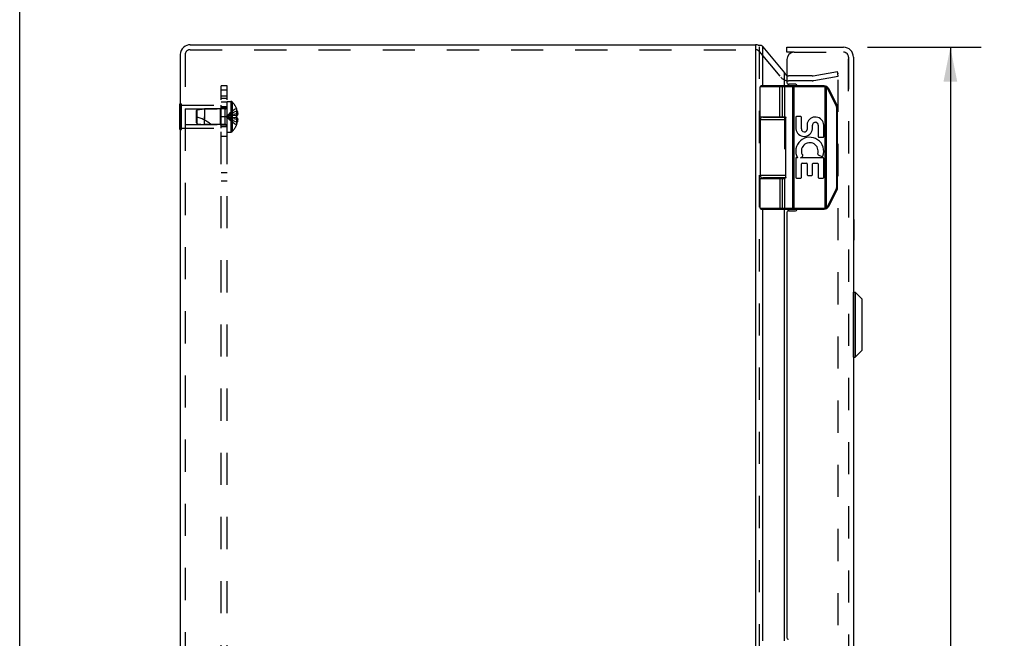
# Model space of a CAD drawing. Header units: inches. Extents: x 0 to 71, y 0 to 45.9.
# Tile 6 of 12: x 0 to 12, y 24.3 to 31.8. Entities that reach past the tile are written whole.
import ezdxf

# ---------------------------------------------------------------- set-up
doc = ezdxf.new("R2010")
doc.units = ezdxf.units.IN
doc.header["$LTSCALE"] = 3.902609
doc.header["$MEASUREMENT"] = 0
doc.linetypes.add('HIDDEN', pattern=[0.2, 0.1, -0.1])
doc.layers.get('0').update_dxf_attribs({"linetype": 'CONTINUOUS'})
for name, color, linetype in [('DEFAULT_2', 8, 'HIDDEN'), ('DIMENSIONS', 7, 'CONTINUOUS'), ('DOOR_ASSEMBLY', 7, 'CONTINUOUS'), ('SUBPANEL', 7, 'CONTINUOUS')]:
    doc.layers.add(name, color=color, linetype=linetype)
doc.styles.get("Standard").update_dxf_attribs({"font": 'arial.ttf'})
doc.dimstyles.new('DIMSTYLE_1', dxfattribs={"dimtxt": 0.313043, "dimasz": 0.417391, "dimexe": 0.09, "dimexo": 0.07, "dimgap": 0.0375, "dimtad": 0, "dimtih": 1, "dimtoh": 1, "dimzin": 4, "dimdsep": 46, "dimtxsty": 'Standard', "dimblk": '_FILLED', "dimblk1": '_FILLED', "dimblk2": '_FILLED', "dimcen": 0.09, "dimazin": 1, "dimtfac": 1, "dimtdec": 3, "dimtofl": 0, "dimtmove": 0, "dimatfit": 3, "dimldrblk": '_FILLED', "dimfxl": 0, "dimtolj": 1, "dimtzin": 4, "dimarcsym": 0})

# ---------------------------------------------------------------- blocks, each defined once
blk = doc.blocks.new('_FILLED')
at = {"color": 0, "linetype": 'ByBlock'}
blk.add_solid([(0, 0), (-1, 0.2), (-1, -0.2)], dxfattribs=at)
blk = doc.blocks.new('*D16')
at = {"layer": 'DIMENSIONS', "color": 2, "linetype": 'Continuous'}
for p, q in [((10.308, 31.511), (11.691, 31.511)), ((11.315, 31.511), (11.315, 24.142)), ((11.315, 15.571), (11.315, 23.047)), ((10.308, 15.571), (11.691, 15.571))]:
    blk.add_line(p, q, dxfattribs=at)
at = {"layer": 'DIMENSIONS', "color": 2, "linetype": 'Continuous', "xscale": 0.4173913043, "yscale": 0.4173913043, "zscale": 0.4173913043}
for p, rotation in [((11.315, 31.511), 90), ((11.315, 15.571), 270)]:
    blk.add_blockref('_FILLED', p, dxfattribs=dict(at, rotation=rotation))
at = {"layer": 'DIMENSIONS', "color": 2, "linetype": 'Continuous', "insert": (11.315, 23.986), "char_height": 0.313, "width": 1.31036, "attachment_point": 2, "line_spacing_factor": 0.9}
blk.add_mtext('15.94\\PDOOR', dxfattribs=at)

msp = doc.modelspace()

# ---------------------------------------------------------------- linework, layer by layer
at = {"color": 7, "linetype": 'Continuous'}
for p, q in [((0, 0), (0, 45.913)), ((8.945, 31.541), (8.945, 31.521)), ((9.009, 31.533), (8.977, 31.533)), ((1.948, 30.51), (1.948, 30.822)), ((1.948, 30.822), (1.952, 30.822)), ((1.948, 30.666), (1.952, 30.666)), ((1.948, 30.51), (1.952, 30.51))]:
    msp.add_line(p, q, dxfattribs=at)
at = {"color": 3, "linetype": 'Continuous'}
for p, q in [((2.072, 31.541), (8.945, 31.541)), ((8.945, 31.521), (8.945, 15.603)), ((9.036, 31.041), (9.036, 31.517)), ((9.036, 31.517), (9.299, 31.201)), ((1.952, 31.421), (1.952, 15.661)), ((9.299, 31.041), (9.299, 31.201)), ((9.345, 31.061), (9.345, 31.041)), ((9.036, 30.661), (9.036, 30.666)), ((9.299, 30.661), (9.299, 30.666)), ((9.036, 29.916), (9.036, 29.921)), ((9.299, 29.917), (9.299, 29.921)), ((9.036, 24.291), (9.036, 29.541)), ((9.299, 24.291), (9.299, 29.541)), ((9.345, 29.541), (9.345, 29.521))]:
    msp.add_line(p, q, dxfattribs=at)
for points in [[(9.009, 31.533), (9.009, 31.533), (9.007, 31.533), (9.005, 31.533), (9.003, 31.532), (9.001, 31.532), (8.999, 31.531), (8.997, 31.531), (8.996, 31.53)], [(9.027, 31.526), (9.026, 31.527), (9.024, 31.528), (9.023, 31.529), (9.022, 31.53), (9.02, 31.531), (9.019, 31.531), (9.017, 31.532), (9.015, 31.533), (9.013, 31.533), (9.011, 31.533), (9.009, 31.533)], [(9.028, 31.524), (9.028, 31.524), (9.028, 31.525), (9.028, 31.525), (9.027, 31.525), (9.027, 31.526), (9.027, 31.526)], [(9.028, 31.524), (9.029, 31.523), (9.03, 31.523), (9.03, 31.522), (9.031, 31.521), (9.031, 31.521), (9.032, 31.52)], [(9.036, 31.517), (9.036, 31.517), (9.035, 31.518), (9.034, 31.518), (9.034, 31.519), (9.033, 31.519), (9.032, 31.52)], [(9.299, 31.201), (9.302, 31.197), (9.305, 31.193), (9.307, 31.189), (9.31, 31.185), (9.313, 31.181), (9.316, 31.177), (9.32, 31.173), (9.323, 31.169), (9.326, 31.165)]]:
    msp.add_lwpolyline(points, dxfattribs=at)
at = {"color": 7, "linetype": 'Continuous'}
msp.add_arc((2.072, 31.421), 0.12, 130.4165, 180, dxfattribs=at)
at = {"color": 3, "linetype": 'Continuous'}
for centre, start, end in [((2.072, 31.421), 90, 130.4165), ((8.945, 31.421), 68.6307, 90)]:
    msp.add_arc(centre, 0.12, start, end, dxfattribs=at)
at = {"layer": 'DEFAULT_2', "color": 8, "linetype": 'HIDDEN'}
for p, q in [((8.991, 31.517), (8.991, 15.667)), ((2.012, 31.421), (2.012, 15.661)), ((2.072, 31.481), (8.945, 31.481)), ((8.991, 31.46), (9.253, 31.148)), ((10.076, 30.978), (10.076, 31.383)), ((9.634, 31.164), (9.345, 31.164)), ((9.645, 31.165), (9.941, 31.217)), ((9.655, 31.106), (9.952, 31.158)), ((9.952, 31.158), (9.941, 31.217)), ((9.952, 15.895), (9.952, 31.188)), ((9.299, 31.041), (9.299, 30.666)), ((9.634, 31.104), (9.345, 31.104)), ((1.952, 30.822), (1.969, 30.822)), ((1.969, 30.51), (1.969, 30.822)), ((1.969, 30.806), (2.448, 30.806)), ((2.438, 30.761), (2.448, 30.771)), ((2.448, 30.526), (2.448, 30.806)), ((2.523, 30.48), (2.523, 30.853)), ((2.523, 30.853), (2.569, 30.853)), ((2.569, 30.853), (2.569, 30.48)), ((2.584, 30.847), (2.584, 30.486)), ((2.636, 30.766), (2.635, 30.766)), ((2.635, 30.766), (2.636, 30.765)), ((2.636, 30.765), (2.636, 30.682)), ((1.952, 30.666), (1.969, 30.666)), ((2.01, 30.761), (2.01, 30.571)), ((2.01, 30.761), (2.438, 30.761)), ((2.148, 30.74), (2.157, 30.751)), ((2.148, 30.592), (2.148, 30.74)), ((2.157, 30.751), (2.248, 30.76)), ((2.157, 30.581), (2.157, 30.751)), ((2.248, 30.76), (2.248, 30.666)), ((2.494, 30.76), (2.248, 30.76)), ((2.248, 30.572), (2.248, 30.666)), ((2.248, 30.666), (2.248, 30.624)), ((2.438, 30.761), (2.438, 30.571)), ((2.494, 30.76), (2.494, 30.572)), ((2.571, 30.675), (2.551, 30.672)), ((2.592, 30.677), (2.571, 30.675)), ((2.614, 30.68), (2.592, 30.677)), ((2.636, 30.682), (2.613, 30.68)), ((2.636, 30.651), (2.613, 30.653)), ((2.635, 30.682), (2.636, 30.679)), ((2.636, 30.682), (2.635, 30.682)), ((2.636, 30.654), (2.635, 30.651)), ((2.636, 30.651), (2.635, 30.651)), ((2.636, 30.735), (2.646, 30.735)), ((2.636, 30.701), (2.651, 30.701)), ((2.636, 30.682), (2.646, 30.682)), ((2.636, 30.669), (2.636, 30.666)), ((2.636, 30.666), (2.636, 30.664)), ((2.636, 30.651), (2.636, 30.568)), ((2.646, 30.651), (2.636, 30.651)), ((9.299, 30.661), (9.299, 29.921)), ((1.969, 30.526), (2.448, 30.526)), ((2.01, 30.571), (2.438, 30.571)), ((2.148, 30.592), (2.157, 30.581)), ((2.157, 30.581), (2.248, 30.572)), ((2.494, 30.572), (2.248, 30.572)), ((2.438, 30.571), (2.448, 30.561)), ((2.636, 30.568), (2.635, 30.567)), ((2.635, 30.567), (2.636, 30.567)), ((2.636, 30.632), (2.651, 30.632)), ((2.636, 30.598), (2.646, 30.598)), ((1.952, 30.51), (1.969, 30.51)), ((2.523, 30.48), (2.569, 30.48)), ((9.299, 29.917), (9.299, 29.541))]:
    msp.add_line(p, q, dxfattribs=at)
for points in [[(9.944, 31.196), (9.943, 31.196), (9.943, 31.195)], [(9.945, 31.195), (9.945, 31.196), (9.944, 31.196)], [(9.952, 31.188), (9.952, 31.188), (9.952, 31.189), (9.952, 31.19), (9.951, 31.19), (9.951, 31.191), (9.951, 31.192), (9.95, 31.192), (9.95, 31.193), (9.95, 31.193), (9.949, 31.194), (9.948, 31.194), (9.948, 31.194), (9.947, 31.195), (9.947, 31.195), (9.946, 31.195), (9.945, 31.195)], [(2.635, 30.766), (2.613, 30.752), (2.592, 30.737), (2.571, 30.721), (2.551, 30.704), (2.531, 30.686), (2.512, 30.666)], [(2.636, 30.735), (2.614, 30.725), (2.592, 30.715), (2.571, 30.704), (2.551, 30.692), (2.531, 30.68), (2.512, 30.666)], [(2.636, 30.701), (2.614, 30.697), (2.592, 30.691), (2.571, 30.686), (2.551, 30.68), (2.531, 30.673), (2.512, 30.666)], [(2.551, 30.672), (2.531, 30.669), (2.512, 30.666)], [(2.551, 30.672), (2.531, 30.669), (2.512, 30.666)], [(2.635, 30.567), (2.613, 30.581), (2.592, 30.596), (2.571, 30.612), (2.551, 30.629), (2.531, 30.647), (2.512, 30.666)], [(2.636, 30.598), (2.614, 30.607), (2.592, 30.618), (2.571, 30.629), (2.551, 30.64), (2.531, 30.653), (2.512, 30.666)], [(2.592, 30.655), (2.571, 30.658), (2.551, 30.661), (2.531, 30.663), (2.512, 30.666)], [(2.636, 30.632), (2.614, 30.636), (2.592, 30.642), (2.571, 30.647), (2.551, 30.653), (2.531, 30.66), (2.512, 30.666)], [(2.614, 30.653), (2.592, 30.655), (2.571, 30.658), (2.551, 30.661), (2.531, 30.663), (2.512, 30.666)], [(2.636, 30.666), (2.636, 30.669), (2.636, 30.672), (2.636, 30.674), (2.636, 30.677), (2.636, 30.679), (2.635, 30.682)], [(2.635, 30.651), (2.636, 30.654), (2.636, 30.656), (2.636, 30.659), (2.636, 30.661), (2.636, 30.664), (2.636, 30.666)], [(2.636, 30.677), (2.636, 30.674), (2.636, 30.672)], [(2.636, 30.661), (2.636, 30.659), (2.636, 30.656)], [(2.646, 30.735), (2.647, 30.731), (2.648, 30.727), (2.648, 30.722), (2.649, 30.718), (2.65, 30.714), (2.65, 30.71), (2.651, 30.706), (2.651, 30.701)], [(2.651, 30.701), (2.651, 30.699), (2.65, 30.697), (2.65, 30.694), (2.649, 30.692), (2.649, 30.689), (2.648, 30.687), (2.647, 30.684), (2.646, 30.682)], [(2.646, 30.651), (2.647, 30.648), (2.648, 30.646), (2.649, 30.643), (2.649, 30.641), (2.65, 30.639), (2.65, 30.636), (2.651, 30.634), (2.651, 30.632)], [(2.651, 30.632), (2.651, 30.627), (2.65, 30.623), (2.65, 30.619), (2.649, 30.615), (2.648, 30.611), (2.648, 30.606), (2.647, 30.602), (2.646, 30.598)]]:
    msp.add_lwpolyline(points, dxfattribs=at)
for centre, radius, start, end in [((2.072, 31.421), 0.06, 90, 180), ((8.945, 31.421), 0.06, 40, 90), ((9.345, 31.224), 0.12, 220, 270), ((9.345, 31.224), 0.06, 242.7669, 270), ((9.634, 31.224), 0.06, 270, 280), ((9.634, 31.224), 0.12, 270, 280), ((2.494, 30.789), 0.0282, 270, 360), ((2.569, 30.833), 0.02, 43.5138, 90), ((2.394, 30.666), 0.262, 22.3613, 43.5138), ((2.394, 30.666), 0.261, 15.1941, 22.0894), ((1.977, 30.121), 0.571, 52.1862, 72.6646), ((2.494, 30.544), 0.0282, 0, 90), ((2.394, 30.666), 0.262, 316.4862, 337.6387), ((2.394, 30.666), 0.261, 337.9106, 344.8059), ((2.569, 30.5), 0.02, 270, 316.4862)]:
    msp.add_arc(centre, radius, start, end, dxfattribs=at)
at = {"layer": 'DOOR_ASSEMBLY', "color": 7, "linetype": 'Continuous'}
for p, q in [((9.326, 31.451), (9.326, 31.511)), ((9.416, 31.451), (9.326, 31.451)), ((9.003, 30.666), (9.003, 31.028)), ((9.78, 31.028), (9.003, 31.028)), ((9.78, 31.041), (9.016, 31.041)), ((9.234, 31.041), (9.233, 31.041)), ((9.234, 31.041), (9.233, 31.041)), ((9.234, 31.041), (9.234, 31.041)), ((9.234, 31.041), (9.234, 31.041)), ((9.234, 31.041), (9.234, 31.041)), ((9.234, 31.041), (9.234, 31.041)), ((9.24, 30.666), (9.24, 31.029)), ((9.24, 30.666), (9.24, 31.029)), ((9.276, 30.666), (9.276, 31.028)), ((9.396, 31.037), (9.396, 31.037)), ((9.396, 31.036), (9.396, 31.037)), ((9.396, 31.036), (9.396, 31.036)), ((9.396, 31.035), (9.396, 31.036)), ((9.396, 31.036), (9.396, 31.036)), ((9.396, 31.035), (9.396, 31.035)), ((9.396, 31.034), (9.396, 31.035)), ((9.396, 31.034), (9.396, 31.034)), ((9.396, 31.034), (9.396, 31.034)), ((9.396, 31.033), (9.396, 31.034)), ((9.396, 31.033), (9.396, 31.033)), ((9.397, 31.032), (9.396, 31.033)), ((9.397, 31.032), (9.397, 31.032)), ((9.397, 31.032), (9.397, 31.032)), ((9.397, 31.031), (9.397, 31.032)), ((9.397, 31.031), (9.397, 31.031)), ((9.397, 31.03), (9.397, 31.031)), ((9.397, 31.03), (9.397, 31.03)), ((9.397, 31.03), (9.397, 31.03)), ((9.397, 31.029), (9.397, 31.03)), ((9.397, 31.029), (9.397, 31.029)), ((9.397, 31.029), (9.397, 29.554)), ((9.416, 29.541), (9.416, 31.041)), ((9.78, 31.028), (9.78, 31.041)), ((9.792, 31.027), (9.795, 31.04)), ((9.792, 29.556), (9.792, 31.027)), ((9.81, 31.021), (9.811, 31.022)), ((9.81, 31.021), (9.81, 31.021)), ((9.81, 31.02), (9.81, 31.021)), ((9.81, 29.563), (9.81, 31.02)), ((9.811, 31.023), (9.812, 31.023)), ((9.811, 31.022), (9.811, 31.023)), ((9.811, 31.022), (9.811, 31.022)), ((9.812, 31.024), (9.812, 31.025)), ((9.812, 31.024), (9.812, 31.024)), ((9.812, 31.024), (9.812, 31.024)), ((9.812, 31.023), (9.812, 31.024)), ((9.813, 31.026), (9.814, 31.027)), ((9.813, 31.026), (9.813, 31.026)), ((9.813, 31.026), (9.813, 31.026)), ((9.813, 31.025), (9.813, 31.026)), ((9.813, 31.025), (9.813, 31.025)), ((9.814, 31.027), (9.814, 31.028)), ((9.814, 31.027), (9.814, 31.027)), ((9.814, 31.027), (9.814, 31.027)), ((9.814, 31.027), (9.814, 31.027)), ((9.832, 31.004), (9.833, 31.004)), ((9.832, 31.004), (9.832, 31.004)), ((9.833, 31.005), (9.834, 31.005)), ((9.833, 31.004), (9.833, 31.005)), ((9.834, 31.005), (9.835, 31.006)), ((9.834, 31.005), (9.834, 31.005)), ((9.834, 31.005), (9.834, 31.005)), ((9.834, 31.005), (9.834, 31.005)), ((9.834, 31.005), (9.834, 31.005)), ((9.835, 31.006), (9.835, 31.006)), ((9.835, 31.006), (9.835, 31.006)), ((9.937, 30.805), (9.836, 31.007)), ((9.827, 31.001), (9.828, 31.002)), ((9.827, 31.001), (9.827, 31.001)), ((9.928, 30.799), (9.827, 31.001)), ((9.828, 31.002), (9.829, 31.002)), ((9.829, 31.003), (9.83, 31.003)), ((9.829, 31.002), (9.829, 31.003)), ((9.83, 31.003), (9.831, 31.003)), ((9.831, 31.003), (9.831, 31.004)), ((9.831, 31.004), (9.832, 31.004)), ((9.929, 30.799), (9.93, 30.8)), ((9.93, 30.8), (9.931, 30.801)), ((9.93, 30.8), (9.93, 30.8)), ((9.931, 30.801), (9.932, 30.801)), ((9.932, 30.801), (9.933, 30.802)), ((9.932, 30.801), (9.932, 30.801)), ((9.933, 30.802), (9.934, 30.802)), ((9.933, 30.802), (9.933, 30.802)), ((9.933, 29.806), (9.933, 30.777)), ((9.933, 30.777), (9.944, 30.777)), ((9.934, 30.802), (9.935, 30.803)), ((9.934, 30.802), (9.934, 30.802)), ((9.935, 30.803), (9.936, 30.803)), ((9.935, 30.803), (9.935, 30.803)), ((9.935, 30.803), (9.935, 30.803)), ((9.935, 30.803), (9.935, 30.803)), ((9.935, 30.803), (9.935, 30.803)), ((9.936, 30.803), (9.936, 30.804)), ((9.944, 29.806), (9.944, 30.777)), ((9.033, 30.661), (9.312, 30.661)), ((9.083, 30.666), (9.083, 30.661)), ((9.239, 30.666), (9.239, 30.661)), ((9.314, 29.926), (9.314, 30.656)), ((9.435, 30.659), (9.435, 30.518)), ((9.495, 30.667), (9.443, 30.667)), ((9.504, 30.517), (9.504, 30.659)), ((9.003, 30.631), (9.003, 29.951)), ((9.003, 30.631), (9.314, 30.631)), ((9.574, 30.586), (9.574, 30.511)), ((9.639, 30.519), (9.639, 30.562)), ((9.708, 30.564), (9.708, 30.424)), ((9.775, 30.424), (9.775, 30.564)), ((9.716, 30.416), (9.767, 30.416)), ((9.455, 30.167), (9.443, 30.167)), ((9.492, 30.167), (9.518, 30.184)), ((9.767, 30.167), (9.492, 30.167)), ((9.709, 30.201), (9.754, 30.182)), ((9.435, 30.158), (9.435, 29.927)), ((9.504, 29.927), (9.504, 30.091)), ((9.512, 30.099), (9.567, 30.099)), ((9.575, 30.091), (9.575, 29.961)), ((9.639, 29.961), (9.639, 30.091)), ((9.647, 30.099), (9.699, 30.099)), ((9.708, 30.091), (9.708, 29.927)), ((9.775, 29.927), (9.775, 30.158)), ((9.314, 29.951), (9.003, 29.951)), ((9.583, 29.953), (9.63, 29.953)), ((9.003, 29.554), (9.003, 29.916)), ((9.003, 29.916), (9.294, 29.916)), ((9.312, 29.921), (9.033, 29.921)), ((9.083, 29.921), (9.083, 29.916)), ((9.239, 29.921), (9.239, 29.916)), ((9.276, 29.554), (9.276, 29.916)), ((9.443, 29.918), (9.495, 29.918)), ((9.716, 29.918), (9.767, 29.918)), ((9.827, 29.582), (9.928, 29.784)), ((9.836, 29.576), (9.937, 29.778)), ((9.928, 29.784), (9.929, 29.784)), ((9.929, 29.784), (9.929, 29.783)), ((9.929, 29.783), (9.93, 29.783)), ((9.93, 29.783), (9.931, 29.782)), ((9.931, 29.782), (9.931, 29.782)), ((9.931, 29.782), (9.932, 29.782)), ((9.932, 29.782), (9.933, 29.781)), ((9.933, 29.806), (9.944, 29.806)), ((9.933, 29.781), (9.933, 29.781)), ((9.933, 29.781), (9.934, 29.781)), ((9.934, 29.781), (9.934, 29.781)), ((9.934, 29.781), (9.934, 29.78)), ((9.934, 29.78), (9.935, 29.78)), ((9.935, 29.78), (9.935, 29.78)), ((9.935, 29.78), (9.935, 29.78)), ((9.935, 29.78), (9.935, 29.78)), ((9.935, 29.78), (9.936, 29.78)), ((9.936, 29.78), (9.936, 29.78)), ((9.936, 29.78), (9.936, 29.779)), ((9.827, 29.582), (9.827, 29.581)), ((9.827, 29.581), (9.828, 29.581)), ((9.828, 29.581), (9.829, 29.581)), ((9.829, 29.581), (9.83, 29.58)), ((9.83, 29.58), (9.83, 29.58)), ((9.83, 29.58), (9.831, 29.579)), ((9.831, 29.579), (9.832, 29.579)), ((9.832, 29.579), (9.832, 29.579)), ((9.832, 29.579), (9.832, 29.579)), ((9.832, 29.579), (9.833, 29.578)), ((9.833, 29.578), (9.833, 29.578)), ((9.833, 29.578), (9.834, 29.578)), ((9.834, 29.578), (9.834, 29.578)), ((9.834, 29.578), (9.834, 29.578)), ((9.834, 29.578), (9.834, 29.578)), ((9.834, 29.578), (9.834, 29.577)), ((9.834, 29.577), (9.835, 29.577)), ((9.835, 29.577), (9.835, 29.577)), ((9.003, 29.554), (9.78, 29.554)), ((9.016, 29.541), (9.78, 29.541)), ((9.234, 29.541), (9.233, 29.541)), ((9.234, 29.541), (9.233, 29.541)), ((9.234, 29.542), (9.234, 29.541)), ((9.234, 29.541), (9.234, 29.541)), ((9.234, 29.541), (9.234, 29.541)), ((9.234, 29.541), (9.234, 29.541)), ((9.234, 29.541), (9.234, 29.541)), ((9.397, 29.551), (9.396, 29.55)), ((9.396, 29.55), (9.396, 29.55)), ((9.396, 29.55), (9.396, 29.549)), ((9.396, 29.549), (9.396, 29.549)), ((9.396, 29.549), (9.396, 29.549)), ((9.396, 29.549), (9.396, 29.548)), ((9.396, 29.548), (9.396, 29.548)), ((9.396, 29.548), (9.396, 29.547)), ((9.396, 29.547), (9.396, 29.547)), ((9.396, 29.547), (9.396, 29.547)), ((9.396, 29.547), (9.396, 29.546)), ((9.397, 29.554), (9.397, 29.554)), ((9.397, 29.554), (9.397, 29.553)), ((9.397, 29.553), (9.397, 29.553)), ((9.397, 29.553), (9.397, 29.552)), ((9.397, 29.552), (9.397, 29.552)), ((9.397, 29.551), (9.397, 29.551)), ((9.397, 29.551), (9.397, 29.551)), ((9.78, 29.554), (9.78, 29.541)), ((9.792, 29.556), (9.795, 29.543)), ((9.81, 29.563), (9.81, 29.562)), ((9.81, 29.562), (9.81, 29.562)), ((9.81, 29.562), (9.811, 29.561)), ((9.811, 29.561), (9.811, 29.561)), ((9.811, 29.561), (9.811, 29.56)), ((9.811, 29.56), (9.812, 29.56)), ((9.812, 29.56), (9.812, 29.559)), ((9.812, 29.559), (9.812, 29.559)), ((9.812, 29.559), (9.812, 29.559)), ((9.812, 29.559), (9.812, 29.558)), ((9.812, 29.558), (9.813, 29.558)), ((9.813, 29.558), (9.813, 29.558)), ((9.813, 29.558), (9.813, 29.557)), ((9.813, 29.557), (9.813, 29.557)), ((9.813, 29.557), (9.813, 29.557)), ((9.813, 29.557), (9.814, 29.556)), ((9.814, 29.556), (9.814, 29.556)), ((9.814, 29.556), (9.814, 29.555)), ((9.814, 29.556), (9.814, 29.556)), ((10.14, 29.416), (10.136, 29.416)), ((10.14, 29.416), (10.14, 29.166)), ((10.14, 29.291), (10.136, 29.291)), ((10.14, 29.166), (10.136, 29.166)), ((10.139, 27.742), (10.139, 28.53)), ((10.139, 28.53), (10.158, 28.53)), ((10.158, 28.53), (10.158, 27.742)), ((10.158, 28.53), (10.241, 28.447)), ((10.241, 27.825), (10.241, 28.447)), ((10.243, 27.831), (10.243, 28.442)), ((10.158, 27.742), (10.241, 27.825)), ((10.139, 27.742), (10.158, 27.742))]:
    msp.add_line(p, q, dxfattribs=at)
at = {"layer": 'DOOR_ASSEMBLY', "color": 3, "linetype": 'Continuous'}
for p, q in [((9.326, 31.511), (10.016, 31.511)), ((10.136, 31.391), (10.136, 15.691)), ((9.326, 31.361), (9.326, 31.081)), ((9.431, 31.061), (9.346, 31.061)), ((9.326, 29.501), (9.326, 24.331)), ((9.346, 29.521), (9.431, 29.521))]:
    msp.add_line(p, q, dxfattribs=at)
at = {"layer": 'DOOR_ASSEMBLY', "color": 8, "linetype": 'HIDDEN'}
for p, q in [((9.416, 31.451), (10.016, 31.451)), ((10.076, 31.391), (10.076, 15.691))]:
    msp.add_line(p, q, dxfattribs=at)
at = {"layer": 'DOOR_ASSEMBLY', "color": 7, "linetype": 'Continuous'}
for points in [[(9.24, 31.029), (9.24, 31.029), (9.24, 31.029), (9.24, 31.029), (9.24, 31.03), (9.24, 31.03), (9.24, 31.03), (9.24, 31.03), (9.24, 31.03), (9.24, 31.031), (9.24, 31.031), (9.24, 31.031), (9.24, 31.031), (9.24, 31.031), (9.24, 31.032), (9.24, 31.032), (9.24, 31.032), (9.24, 31.032), (9.24, 31.032), (9.24, 31.033), (9.24, 31.033), (9.239, 31.033), (9.239, 31.033), (9.239, 31.033), (9.239, 31.034), (9.239, 31.034), (9.239, 31.034), (9.239, 31.034), (9.239, 31.034), (9.239, 31.035), (9.239, 31.035), (9.239, 31.035), (9.239, 31.035), (9.239, 31.035), (9.239, 31.036), (9.239, 31.036), (9.239, 31.036), (9.239, 31.036), (9.239, 31.036), (9.239, 31.036), (9.238, 31.037), (9.238, 31.037), (9.238, 31.037), (9.238, 31.037), (9.238, 31.037), (9.238, 31.037), (9.238, 31.038), (9.238, 31.038), (9.238, 31.038), (9.238, 31.038), (9.238, 31.038), (9.238, 31.038), (9.238, 31.038), (9.237, 31.039), (9.237, 31.039), (9.237, 31.039), (9.237, 31.039), (9.237, 31.039), (9.237, 31.039), (9.237, 31.039), (9.237, 31.039), (9.237, 31.04), (9.237, 31.04), (9.237, 31.04), (9.236, 31.04), (9.236, 31.04), (9.236, 31.04), (9.236, 31.04), (9.236, 31.04), (9.236, 31.04), (9.236, 31.04), (9.236, 31.041), (9.236, 31.041), (9.236, 31.041), (9.235, 31.041), (9.235, 31.041), (9.235, 31.041), (9.235, 31.041), (9.235, 31.041), (9.235, 31.041), (9.235, 31.041), (9.235, 31.041), (9.235, 31.041), (9.234, 31.041), (9.234, 31.041), (9.234, 31.041), (9.234, 31.041)], [(9.24, 31.029), (9.24, 31.029), (9.24, 31.029), (9.24, 31.029), (9.24, 31.03), (9.24, 31.03), (9.24, 31.03), (9.24, 31.03), (9.24, 31.03), (9.24, 31.031), (9.24, 31.031), (9.24, 31.031), (9.24, 31.031), (9.24, 31.031), (9.24, 31.032), (9.24, 31.032), (9.24, 31.032), (9.24, 31.032), (9.24, 31.032), (9.24, 31.033), (9.24, 31.033), (9.24, 31.033), (9.239, 31.033), (9.239, 31.033), (9.239, 31.034), (9.239, 31.034), (9.239, 31.034), (9.239, 31.034), (9.239, 31.034), (9.239, 31.035), (9.239, 31.035), (9.239, 31.035), (9.239, 31.035), (9.239, 31.035), (9.239, 31.036), (9.239, 31.036), (9.239, 31.036), (9.239, 31.036), (9.239, 31.036), (9.239, 31.036), (9.238, 31.037), (9.238, 31.037), (9.238, 31.037), (9.238, 31.037), (9.238, 31.037), (9.238, 31.037), (9.238, 31.038), (9.238, 31.038), (9.238, 31.038), (9.238, 31.038), (9.238, 31.038), (9.238, 31.038), (9.238, 31.038), (9.237, 31.039), (9.237, 31.039), (9.237, 31.039), (9.237, 31.039), (9.237, 31.039), (9.237, 31.039), (9.237, 31.039), (9.237, 31.039), (9.237, 31.04), (9.237, 31.04), (9.237, 31.04), (9.236, 31.04), (9.236, 31.04), (9.236, 31.04), (9.236, 31.04), (9.236, 31.04), (9.236, 31.04), (9.236, 31.04), (9.236, 31.041), (9.236, 31.041), (9.236, 31.041), (9.235, 31.041), (9.235, 31.041), (9.235, 31.041), (9.235, 31.041), (9.235, 31.041), (9.235, 31.041), (9.235, 31.041), (9.235, 31.041), (9.235, 31.041), (9.235, 31.041), (9.234, 31.041), (9.234, 31.041), (9.234, 31.041), (9.234, 31.041)], [(9.276, 31.028), (9.276, 31.029), (9.276, 31.029), (9.276, 31.029), (9.276, 31.029), (9.276, 31.03), (9.276, 31.03), (9.276, 31.03), (9.276, 31.03), (9.276, 31.03), (9.276, 31.031), (9.276, 31.031), (9.276, 31.031), (9.276, 31.031), (9.276, 31.031), (9.276, 31.032), (9.276, 31.032), (9.276, 31.032), (9.275, 31.032), (9.275, 31.032), (9.275, 31.033), (9.275, 31.033), (9.275, 31.033), (9.275, 31.033), (9.275, 31.033), (9.275, 31.034), (9.275, 31.034), (9.275, 31.034), (9.275, 31.034), (9.275, 31.034), (9.275, 31.035), (9.275, 31.035), (9.275, 31.035), (9.274, 31.035), (9.274, 31.035), (9.274, 31.036), (9.274, 31.036), (9.274, 31.036), (9.274, 31.036), (9.274, 31.036), (9.274, 31.036), (9.274, 31.037), (9.274, 31.037), (9.273, 31.037), (9.273, 31.037), (9.273, 31.037), (9.273, 31.037), (9.273, 31.038), (9.273, 31.038), (9.273, 31.038), (9.273, 31.038), (9.273, 31.038), (9.272, 31.038), (9.272, 31.038), (9.272, 31.039), (9.272, 31.039), (9.272, 31.039), (9.272, 31.039), (9.272, 31.039), (9.272, 31.039), (9.271, 31.039), (9.271, 31.039), (9.271, 31.04), (9.271, 31.04), (9.271, 31.04), (9.271, 31.04), (9.271, 31.04), (9.27, 31.04), (9.27, 31.04), (9.27, 31.04), (9.27, 31.04), (9.27, 31.04), (9.27, 31.041), (9.269, 31.041), (9.269, 31.041), (9.269, 31.041), (9.269, 31.041), (9.269, 31.041), (9.269, 31.041), (9.269, 31.041), (9.268, 31.041), (9.268, 31.041), (9.268, 31.041), (9.268, 31.041), (9.268, 31.041), (9.268, 31.041), (9.267, 31.041), (9.267, 31.041), (9.267, 31.041), (9.267, 31.041), (9.267, 31.041), (9.267, 31.041), (9.266, 31.041), (9.266, 31.041), (9.266, 31.041)], [(9.396, 31.037), (9.396, 31.037), (9.396, 31.037), (9.396, 31.037), (9.396, 31.038), (9.396, 31.038), (9.396, 31.038), (9.396, 31.038), (9.396, 31.038), (9.396, 31.038), (9.396, 31.038), (9.396, 31.039), (9.396, 31.039), (9.396, 31.039), (9.396, 31.039), (9.396, 31.039), (9.396, 31.039), (9.396, 31.039), (9.396, 31.039), (9.396, 31.04), (9.396, 31.04), (9.396, 31.04), (9.396, 31.04), (9.396, 31.04), (9.395, 31.04), (9.395, 31.04), (9.395, 31.04), (9.395, 31.04), (9.395, 31.04), (9.395, 31.041), (9.395, 31.041), (9.395, 31.041), (9.395, 31.041), (9.395, 31.041), (9.395, 31.041), (9.395, 31.041), (9.395, 31.041), (9.395, 31.041), (9.395, 31.041), (9.395, 31.041), (9.395, 31.041), (9.395, 31.041), (9.395, 31.041), (9.395, 31.041), (9.395, 31.041), (9.395, 31.041), (9.395, 31.041), (9.395, 31.041), (9.395, 31.041), (9.395, 31.041), (9.395, 31.041), (9.395, 31.041)], [(9.81, 31.02), (9.809, 31.02), (9.809, 31.021), (9.808, 31.021), (9.808, 31.021), (9.807, 31.022), (9.807, 31.022), (9.806, 31.022), (9.806, 31.022), (9.805, 31.023), (9.805, 31.023), (9.804, 31.023), (9.803, 31.023), (9.803, 31.024), (9.802, 31.024), (9.802, 31.024), (9.801, 31.024), (9.801, 31.024), (9.8, 31.025), (9.8, 31.025), (9.799, 31.025), (9.799, 31.025), (9.798, 31.025), (9.797, 31.026), (9.797, 31.026), (9.796, 31.026), (9.796, 31.026), (9.795, 31.026), (9.795, 31.026), (9.794, 31.027), (9.793, 31.027), (9.793, 31.027), (9.792, 31.027)], [(9.827, 31.001), (9.826, 31.002), (9.826, 31.002), (9.826, 31.002), (9.826, 31.003), (9.825, 31.003), (9.825, 31.004), (9.825, 31.004), (9.824, 31.005), (9.824, 31.005), (9.824, 31.006), (9.824, 31.006), (9.823, 31.007), (9.823, 31.007), (9.823, 31.007), (9.822, 31.008), (9.822, 31.008), (9.822, 31.009), (9.821, 31.009), (9.821, 31.01), (9.821, 31.01), (9.82, 31.01), (9.82, 31.011), (9.82, 31.011), (9.819, 31.012), (9.819, 31.012), (9.819, 31.012), (9.818, 31.013), (9.818, 31.013), (9.818, 31.014), (9.817, 31.014), (9.817, 31.014), (9.816, 31.015), (9.816, 31.015), (9.816, 31.015), (9.815, 31.016), (9.815, 31.016), (9.814, 31.017), (9.814, 31.017), (9.814, 31.017), (9.813, 31.018), (9.813, 31.018), (9.812, 31.018), (9.812, 31.019), (9.811, 31.019), (9.811, 31.019), (9.811, 31.02), (9.81, 31.02), (9.81, 31.02)], [(9.812, 31.025), (9.813, 31.025), (9.813, 31.025)], [(9.814, 31.028), (9.814, 31.028), (9.814, 31.028), (9.814, 31.028), (9.814, 31.028), (9.814, 31.028), (9.814, 31.028), (9.815, 31.029), (9.815, 31.029), (9.815, 31.029), (9.815, 31.029), (9.815, 31.029), (9.815, 31.029), (9.815, 31.029), (9.815, 31.029), (9.815, 31.029), (9.815, 31.03), (9.815, 31.03), (9.815, 31.03), (9.815, 31.03), (9.815, 31.03), (9.815, 31.03), (9.815, 31.03), (9.815, 31.03), (9.815, 31.03), (9.815, 31.03), (9.815, 31.03), (9.815, 31.03), (9.815, 31.03), (9.815, 31.03), (9.815, 31.031), (9.815, 31.031), (9.815, 31.031), (9.815, 31.031), (9.815, 31.031), (9.815, 31.031), (9.815, 31.031), (9.815, 31.031), (9.815, 31.031), (9.815, 31.031), (9.815, 31.031), (9.815, 31.031), (9.815, 31.031), (9.815, 31.031)], [(9.835, 31.006), (9.835, 31.006), (9.835, 31.006), (9.835, 31.006), (9.835, 31.006), (9.835, 31.006), (9.836, 31.006), (9.836, 31.006), (9.836, 31.006), (9.836, 31.006), (9.836, 31.006), (9.836, 31.006), (9.836, 31.006), (9.836, 31.006), (9.836, 31.006), (9.836, 31.007), (9.836, 31.007), (9.836, 31.007), (9.836, 31.007), (9.836, 31.007), (9.836, 31.007), (9.836, 31.007), (9.836, 31.007), (9.836, 31.007), (9.836, 31.007), (9.836, 31.007), (9.836, 31.007), (9.836, 31.007), (9.836, 31.007), (9.836, 31.007), (9.836, 31.007)], [(9.928, 30.799), (9.928, 30.799), (9.929, 30.799)], [(9.933, 30.777), (9.933, 30.777), (9.933, 30.778), (9.933, 30.778), (9.933, 30.779), (9.933, 30.779), (9.933, 30.78), (9.933, 30.78), (9.933, 30.781), (9.933, 30.782), (9.933, 30.782), (9.932, 30.783), (9.932, 30.783), (9.932, 30.784), (9.932, 30.784), (9.932, 30.785), (9.932, 30.785), (9.932, 30.786), (9.932, 30.786), (9.932, 30.787), (9.932, 30.788), (9.932, 30.788), (9.931, 30.789), (9.931, 30.789), (9.931, 30.79), (9.931, 30.79), (9.931, 30.791), (9.931, 30.791), (9.931, 30.792), (9.93, 30.792), (9.93, 30.793), (9.93, 30.793), (9.93, 30.794), (9.93, 30.794), (9.929, 30.795), (9.929, 30.795), (9.929, 30.796), (9.929, 30.796), (9.929, 30.797), (9.928, 30.797), (9.928, 30.798), (9.928, 30.798), (9.928, 30.799)], [(9.936, 30.804), (9.936, 30.804), (9.936, 30.804), (9.936, 30.804), (9.937, 30.804), (9.937, 30.804), (9.937, 30.804), (9.937, 30.804), (9.937, 30.804), (9.937, 30.804), (9.937, 30.804), (9.937, 30.804), (9.937, 30.804), (9.937, 30.804), (9.937, 30.804), (9.937, 30.804), (9.937, 30.804), (9.937, 30.804), (9.937, 30.804), (9.937, 30.804), (9.937, 30.804), (9.937, 30.804), (9.937, 30.804), (9.937, 30.804), (9.937, 30.805), (9.937, 30.805), (9.937, 30.805), (9.937, 30.805), (9.937, 30.805), (9.937, 30.805), (9.937, 30.805)], [(9.936, 30.803), (9.936, 30.803), (9.936, 30.803)], [(9.003, 30.666), (9.294, 30.666), (9.295, 30.666), (9.295, 30.666), (9.296, 30.666), (9.297, 30.666), (9.297, 30.666), (9.298, 30.666), (9.299, 30.666), (9.299, 30.666), (9.3, 30.666), (9.3, 30.666), (9.301, 30.666), (9.301, 30.666), (9.302, 30.666), (9.302, 30.666), (9.303, 30.666), (9.303, 30.666), (9.303, 30.666), (9.304, 30.665), (9.304, 30.665), (9.305, 30.665), (9.305, 30.665), (9.305, 30.665), (9.306, 30.665), (9.306, 30.665), (9.306, 30.665), (9.307, 30.665), (9.307, 30.664), (9.307, 30.664), (9.307, 30.664), (9.308, 30.664), (9.308, 30.664), (9.308, 30.664), (9.308, 30.664), (9.309, 30.664), (9.309, 30.664), (9.309, 30.663), (9.309, 30.663), (9.31, 30.663), (9.31, 30.663), (9.31, 30.663), (9.31, 30.663), (9.31, 30.663), (9.31, 30.663), (9.311, 30.662), (9.311, 30.662), (9.311, 30.662), (9.311, 30.662), (9.311, 30.662), (9.311, 30.662), (9.311, 30.662), (9.312, 30.662), (9.312, 30.661), (9.312, 30.661), (9.312, 30.661), (9.312, 30.661), (9.312, 30.661), (9.312, 30.661), (9.312, 30.661), (9.312, 30.661), (9.313, 30.661), (9.313, 30.66), (9.313, 30.66), (9.313, 30.66), (9.313, 30.66), (9.313, 30.66), (9.313, 30.66), (9.313, 30.66), (9.313, 30.66), (9.313, 30.659), (9.313, 30.659), (9.313, 30.659), (9.313, 30.659), (9.313, 30.659), (9.313, 30.659), (9.314, 30.659), (9.314, 30.659), (9.314, 30.659), (9.314, 30.658), (9.314, 30.658), (9.314, 30.658), (9.314, 30.658), (9.314, 30.658), (9.314, 30.658), (9.314, 30.658), (9.314, 30.658), (9.314, 30.658), (9.314, 30.657), (9.314, 30.657), (9.314, 30.657), (9.314, 30.657), (9.314, 30.657), (9.314, 30.657), (9.314, 30.657), (9.314, 30.657), (9.314, 30.657), (9.314, 30.657), (9.314, 30.656)], [(9.24, 29.916), (9.24, 29.554), (9.24, 29.554), (9.24, 29.554), (9.24, 29.554), (9.24, 29.553), (9.24, 29.553), (9.24, 29.553), (9.24, 29.553), (9.24, 29.552), (9.24, 29.552), (9.24, 29.552), (9.24, 29.552), (9.24, 29.552), (9.24, 29.551), (9.24, 29.551), (9.24, 29.551), (9.24, 29.551), (9.24, 29.551), (9.24, 29.55), (9.24, 29.55), (9.24, 29.55), (9.239, 29.55), (9.239, 29.55), (9.239, 29.549), (9.239, 29.549), (9.239, 29.549), (9.239, 29.549), (9.239, 29.549), (9.239, 29.548), (9.239, 29.548), (9.239, 29.548), (9.239, 29.548), (9.239, 29.548), (9.239, 29.547), (9.239, 29.547), (9.239, 29.547), (9.239, 29.547), (9.239, 29.547), (9.239, 29.547), (9.239, 29.546), (9.238, 29.546), (9.238, 29.546), (9.238, 29.546), (9.238, 29.546), (9.238, 29.546), (9.238, 29.545), (9.238, 29.545), (9.238, 29.545), (9.238, 29.545), (9.238, 29.545), (9.238, 29.545), (9.238, 29.544), (9.238, 29.544), (9.237, 29.544), (9.237, 29.544), (9.237, 29.544), (9.237, 29.544), (9.237, 29.544), (9.237, 29.544), (9.237, 29.543), (9.237, 29.543), (9.237, 29.543), (9.237, 29.543), (9.237, 29.543), (9.236, 29.543), (9.236, 29.543), (9.236, 29.543), (9.236, 29.543), (9.236, 29.543), (9.236, 29.542), (9.236, 29.542), (9.236, 29.542), (9.236, 29.542), (9.236, 29.542), (9.235, 29.542), (9.235, 29.542), (9.235, 29.542), (9.235, 29.542), (9.235, 29.542), (9.235, 29.542), (9.235, 29.542), (9.235, 29.542), (9.235, 29.542), (9.234, 29.542), (9.234, 29.542), (9.234, 29.542), (9.234, 29.542)], [(9.24, 29.916), (9.24, 29.554), (9.24, 29.554), (9.24, 29.554), (9.24, 29.554), (9.24, 29.553), (9.24, 29.553), (9.24, 29.553), (9.24, 29.553), (9.24, 29.552), (9.24, 29.552), (9.24, 29.552), (9.24, 29.552), (9.24, 29.552), (9.24, 29.551), (9.24, 29.551), (9.24, 29.551), (9.24, 29.551), (9.24, 29.551), (9.24, 29.55), (9.24, 29.55), (9.24, 29.55), (9.24, 29.55), (9.239, 29.55), (9.239, 29.549), (9.239, 29.549), (9.239, 29.549), (9.239, 29.549), (9.239, 29.549), (9.239, 29.548), (9.239, 29.548), (9.239, 29.548), (9.239, 29.548), (9.239, 29.548), (9.239, 29.547), (9.239, 29.547), (9.239, 29.547), (9.239, 29.547), (9.239, 29.547), (9.239, 29.547), (9.239, 29.546), (9.238, 29.546), (9.238, 29.546), (9.238, 29.546), (9.238, 29.546), (9.238, 29.546), (9.238, 29.545), (9.238, 29.545), (9.238, 29.545), (9.238, 29.545), (9.238, 29.545), (9.238, 29.545), (9.238, 29.544), (9.238, 29.544), (9.237, 29.544), (9.237, 29.544), (9.237, 29.544), (9.237, 29.544), (9.237, 29.544), (9.237, 29.544), (9.237, 29.543), (9.237, 29.543), (9.237, 29.543), (9.237, 29.543), (9.237, 29.543), (9.236, 29.543), (9.236, 29.543), (9.236, 29.543), (9.236, 29.543), (9.236, 29.543), (9.236, 29.542), (9.236, 29.542), (9.236, 29.542), (9.236, 29.542), (9.236, 29.542), (9.235, 29.542), (9.235, 29.542), (9.235, 29.542), (9.235, 29.542), (9.235, 29.542), (9.235, 29.542), (9.235, 29.542), (9.235, 29.542), (9.235, 29.542), (9.235, 29.542), (9.234, 29.542), (9.234, 29.542), (9.234, 29.542)], [(9.314, 29.926), (9.314, 29.926), (9.314, 29.926), (9.314, 29.926), (9.314, 29.926), (9.314, 29.926), (9.314, 29.926), (9.314, 29.926), (9.314, 29.926), (9.314, 29.925), (9.314, 29.925), (9.314, 29.925), (9.314, 29.925), (9.314, 29.925), (9.314, 29.925), (9.314, 29.925), (9.314, 29.925), (9.314, 29.925), (9.314, 29.924), (9.314, 29.924), (9.314, 29.924), (9.314, 29.924), (9.314, 29.924), (9.313, 29.924), (9.313, 29.924), (9.313, 29.924), (9.313, 29.924), (9.313, 29.923), (9.313, 29.923), (9.313, 29.923), (9.313, 29.923), (9.313, 29.923), (9.313, 29.923), (9.313, 29.923), (9.313, 29.923), (9.313, 29.923), (9.313, 29.922), (9.313, 29.922), (9.312, 29.922), (9.312, 29.922), (9.312, 29.922), (9.312, 29.922), (9.312, 29.922), (9.312, 29.922), (9.312, 29.921), (9.312, 29.921), (9.312, 29.921), (9.311, 29.921), (9.311, 29.921), (9.311, 29.921), (9.311, 29.921), (9.311, 29.921), (9.311, 29.921), (9.311, 29.92), (9.31, 29.92), (9.31, 29.92), (9.31, 29.92), (9.31, 29.92), (9.31, 29.92), (9.31, 29.92), (9.309, 29.92), (9.309, 29.919), (9.309, 29.919), (9.309, 29.919), (9.308, 29.919), (9.308, 29.919), (9.308, 29.919), (9.308, 29.919), (9.307, 29.919), (9.307, 29.918), (9.307, 29.918), (9.307, 29.918), (9.306, 29.918), (9.306, 29.918), (9.306, 29.918), (9.305, 29.918), (9.305, 29.918), (9.305, 29.918), (9.304, 29.918), (9.304, 29.917), (9.303, 29.917), (9.303, 29.917), (9.303, 29.917), (9.302, 29.917), (9.302, 29.917), (9.301, 29.917), (9.301, 29.917), (9.3, 29.917), (9.3, 29.917), (9.299, 29.917), (9.299, 29.917), (9.298, 29.917), (9.297, 29.917), (9.297, 29.916), (9.296, 29.916), (9.295, 29.916), (9.295, 29.916), (9.294, 29.916)], [(9.928, 29.784), (9.928, 29.785), (9.928, 29.785), (9.928, 29.786), (9.929, 29.786), (9.929, 29.787), (9.929, 29.787), (9.929, 29.788), (9.929, 29.788), (9.93, 29.789), (9.93, 29.789), (9.93, 29.79), (9.93, 29.79), (9.93, 29.791), (9.931, 29.791), (9.931, 29.792), (9.931, 29.792), (9.931, 29.793), (9.931, 29.793), (9.931, 29.794), (9.931, 29.794), (9.932, 29.795), (9.932, 29.795), (9.932, 29.796), (9.932, 29.796), (9.932, 29.797), (9.932, 29.797), (9.932, 29.798), (9.932, 29.799), (9.932, 29.799), (9.932, 29.8), (9.932, 29.8), (9.933, 29.801), (9.933, 29.801), (9.933, 29.802), (9.933, 29.802), (9.933, 29.803), (9.933, 29.803), (9.933, 29.804), (9.933, 29.805), (9.933, 29.805), (9.933, 29.806), (9.933, 29.806)], [(9.936, 29.779), (9.936, 29.779), (9.936, 29.779), (9.936, 29.779), (9.936, 29.779), (9.937, 29.779), (9.937, 29.779), (9.937, 29.779), (9.937, 29.779), (9.937, 29.779), (9.937, 29.779), (9.937, 29.779), (9.937, 29.779), (9.937, 29.779), (9.937, 29.779), (9.937, 29.779), (9.937, 29.779), (9.937, 29.779), (9.937, 29.779), (9.937, 29.778), (9.937, 29.778), (9.937, 29.778), (9.937, 29.778), (9.937, 29.778), (9.937, 29.778), (9.937, 29.778), (9.937, 29.778), (9.937, 29.778), (9.937, 29.778), (9.937, 29.778), (9.937, 29.778), (9.937, 29.778)], [(9.81, 29.563), (9.81, 29.563), (9.811, 29.563), (9.811, 29.564), (9.811, 29.564), (9.812, 29.564), (9.812, 29.565), (9.813, 29.565), (9.813, 29.565), (9.814, 29.566), (9.814, 29.566), (9.814, 29.566), (9.815, 29.567), (9.815, 29.567), (9.816, 29.567), (9.816, 29.568), (9.816, 29.568), (9.817, 29.568), (9.817, 29.569), (9.818, 29.569), (9.818, 29.57), (9.818, 29.57), (9.819, 29.57), (9.819, 29.571), (9.819, 29.571), (9.82, 29.572), (9.82, 29.572), (9.82, 29.572), (9.821, 29.573), (9.821, 29.573), (9.821, 29.574), (9.822, 29.574), (9.822, 29.574), (9.822, 29.575), (9.823, 29.575), (9.823, 29.576), (9.823, 29.576), (9.824, 29.577), (9.824, 29.577), (9.824, 29.578), (9.824, 29.578), (9.825, 29.579), (9.825, 29.579), (9.825, 29.579), (9.826, 29.58), (9.826, 29.58), (9.826, 29.581), (9.826, 29.581), (9.827, 29.582)], [(9.835, 29.577), (9.835, 29.577), (9.835, 29.577), (9.835, 29.577), (9.835, 29.577), (9.835, 29.577), (9.835, 29.577), (9.836, 29.577), (9.836, 29.577), (9.836, 29.577), (9.836, 29.577), (9.836, 29.577), (9.836, 29.576), (9.836, 29.576), (9.836, 29.576), (9.836, 29.576), (9.836, 29.576), (9.836, 29.576), (9.836, 29.576), (9.836, 29.576), (9.836, 29.576), (9.836, 29.576), (9.836, 29.576), (9.836, 29.576), (9.836, 29.576), (9.836, 29.576), (9.836, 29.576), (9.836, 29.576), (9.836, 29.576), (9.836, 29.576), (9.836, 29.576), (9.836, 29.576)], [(9.276, 29.554), (9.276, 29.554), (9.276, 29.554), (9.276, 29.554), (9.276, 29.554), (9.276, 29.553), (9.276, 29.553), (9.276, 29.553), (9.276, 29.553), (9.276, 29.552), (9.276, 29.552), (9.276, 29.552), (9.276, 29.552), (9.276, 29.552), (9.276, 29.551), (9.276, 29.551), (9.276, 29.551), (9.276, 29.551), (9.275, 29.551), (9.275, 29.55), (9.275, 29.55), (9.275, 29.55), (9.275, 29.55), (9.275, 29.55), (9.275, 29.549), (9.275, 29.549), (9.275, 29.549), (9.275, 29.549), (9.275, 29.549), (9.275, 29.548), (9.275, 29.548), (9.275, 29.548), (9.275, 29.548), (9.274, 29.548), (9.274, 29.547), (9.274, 29.547), (9.274, 29.547), (9.274, 29.547), (9.274, 29.547), (9.274, 29.547), (9.274, 29.546), (9.274, 29.546), (9.274, 29.546), (9.273, 29.546), (9.273, 29.546), (9.273, 29.546), (9.273, 29.545), (9.273, 29.545), (9.273, 29.545), (9.273, 29.545), (9.273, 29.545), (9.273, 29.545), (9.272, 29.544), (9.272, 29.544), (9.272, 29.544), (9.272, 29.544), (9.272, 29.544), (9.272, 29.544), (9.272, 29.544), (9.272, 29.544), (9.271, 29.543), (9.271, 29.543), (9.271, 29.543), (9.271, 29.543), (9.271, 29.543), (9.271, 29.543), (9.271, 29.543), (9.27, 29.543), (9.27, 29.543), (9.27, 29.543), (9.27, 29.542), (9.27, 29.542), (9.27, 29.542), (9.269, 29.542), (9.269, 29.542), (9.269, 29.542), (9.269, 29.542), (9.269, 29.542), (9.269, 29.542), (9.269, 29.542), (9.268, 29.542), (9.268, 29.542), (9.268, 29.542), (9.268, 29.542), (9.268, 29.542), (9.268, 29.542), (9.267, 29.542), (9.267, 29.542), (9.267, 29.541), (9.267, 29.541), (9.267, 29.541), (9.267, 29.541), (9.266, 29.541), (9.266, 29.541), (9.266, 29.541)], [(9.396, 29.546), (9.396, 29.546), (9.396, 29.546), (9.396, 29.546), (9.396, 29.546), (9.396, 29.545), (9.396, 29.545), (9.396, 29.545), (9.396, 29.545), (9.396, 29.545), (9.396, 29.545), (9.396, 29.544), (9.396, 29.544), (9.396, 29.544), (9.396, 29.544), (9.396, 29.544), (9.396, 29.544), (9.396, 29.544), (9.396, 29.544), (9.396, 29.543), (9.396, 29.543), (9.396, 29.543), (9.396, 29.543), (9.396, 29.543), (9.396, 29.543), (9.396, 29.543), (9.395, 29.543), (9.395, 29.543), (9.395, 29.543), (9.395, 29.542), (9.395, 29.542), (9.395, 29.542), (9.395, 29.542), (9.395, 29.542), (9.395, 29.542), (9.395, 29.542), (9.395, 29.542), (9.395, 29.542), (9.395, 29.542), (9.395, 29.542), (9.395, 29.542), (9.395, 29.542), (9.395, 29.542), (9.395, 29.542), (9.395, 29.542), (9.395, 29.542), (9.395, 29.542), (9.395, 29.541), (9.395, 29.541), (9.395, 29.541), (9.395, 29.541), (9.395, 29.541), (9.395, 29.541), (9.395, 29.541)], [(9.397, 29.552), (9.397, 29.552), (9.397, 29.551)], [(9.792, 29.556), (9.793, 29.556), (9.793, 29.556), (9.794, 29.556), (9.795, 29.556), (9.795, 29.557), (9.796, 29.557), (9.796, 29.557), (9.797, 29.557), (9.797, 29.557), (9.798, 29.557), (9.799, 29.558), (9.799, 29.558), (9.8, 29.558), (9.8, 29.558), (9.801, 29.558), (9.801, 29.559), (9.802, 29.559), (9.802, 29.559), (9.803, 29.559), (9.803, 29.56), (9.804, 29.56), (9.805, 29.56), (9.805, 29.56), (9.806, 29.56), (9.806, 29.561), (9.807, 29.561), (9.807, 29.561), (9.808, 29.562), (9.808, 29.562), (9.809, 29.562), (9.809, 29.562), (9.81, 29.563)], [(9.814, 29.555), (9.814, 29.555), (9.814, 29.555), (9.814, 29.555), (9.814, 29.555), (9.814, 29.555), (9.814, 29.555), (9.814, 29.554), (9.814, 29.554), (9.815, 29.554), (9.815, 29.554), (9.815, 29.554), (9.815, 29.554), (9.815, 29.554), (9.815, 29.554), (9.815, 29.554), (9.815, 29.554), (9.815, 29.553), (9.815, 29.553), (9.815, 29.553), (9.815, 29.553), (9.815, 29.553), (9.815, 29.553), (9.815, 29.553), (9.815, 29.553), (9.815, 29.553), (9.815, 29.553), (9.815, 29.553), (9.815, 29.553), (9.815, 29.553), (9.815, 29.552), (9.815, 29.552), (9.815, 29.552), (9.815, 29.552), (9.815, 29.552), (9.815, 29.552), (9.815, 29.552), (9.815, 29.552), (9.815, 29.552), (9.815, 29.552), (9.815, 29.552), (9.815, 29.552), (9.815, 29.552), (9.815, 29.552), (9.815, 29.552), (9.815, 29.552)]]:
    msp.add_lwpolyline(points, dxfattribs=at)
at = {"layer": 'DOOR_ASSEMBLY', "color": 3, "linetype": 'Continuous'}
for centre, radius, start, end in [((10.016, 31.391), 0.12, 0, 90), ((9.416, 31.361), 0.09, 90, 180), ((9.346, 31.081), 0.02, 180, 270), ((9.431, 31.041), 0.02, 0, 90), ((9.346, 29.501), 0.02, 90, 180), ((9.431, 29.541), 0.02, 270, 360), ((9.346, 24.331), 0.02, 180, 270)]:
    msp.add_arc(centre, radius, start, end, dxfattribs=at)
at = {"layer": 'DOOR_ASSEMBLY', "color": 8, "linetype": 'HIDDEN'}
msp.add_arc((10.016, 31.391), 0.06, 0, 90, dxfattribs=at)
at = {"layer": 'DOOR_ASSEMBLY', "color": 7, "linetype": 'Continuous'}
for centre, radius, start, end in [((9.016, 31.028), 0.013, 90, 180), ((9.78, 30.979), 0.0625, 26.565, 90), ((9.78, 30.979), 0.0495, 76.056, 90), ((9.882, 30.777), 0.0625, 360, 26.5651), ((9.033, 30.631), 0.03, 90, 180), ((9.288, 30.631), 0.03, 30.1277, 90), ((9.443, 30.659), 0.0084, 90, 180), ((9.495, 30.659), 0.0084, 0, 90), ((9.673, 30.56), 0.102, 2.5311, 165.2013), ((9.673, 30.564), 0.0343, 0, 183.9372), ((9.537, 30.528), 0.102, 185.6616, 354.9365), ((9.605, 30.246), 0.17, 339.2967, 207.8817), ((9.539, 30.517), 0.0353, 180, 349.421), ((9.716, 30.424), 0.0084, 180, 270), ((9.767, 30.424), 0.0084, 270, 360), ((9.605, 30.248), 0.102, 341.514, 212.9235), ((9.443, 30.158), 0.0084, 90, 180), ((9.515, 30.189), 0.0055, 305.0553, 32.9235), ((9.713, 30.212), 0.0112, 161.514, 247.3019), ((9.757, 30.189), 0.00764, 246.3656, 339.2967), ((9.767, 30.158), 0.0084, 0, 90), ((9.512, 30.091), 0.0084, 90, 180), ((9.567, 30.091), 0.0084, 0, 90), ((9.647, 30.091), 0.0084, 90, 180), ((9.699, 30.091), 0.0084, 0, 90), ((9.033, 29.951), 0.03, 180, 270), ((9.288, 29.951), 0.03, 270, 329.8723), ((9.583, 29.961), 0.0084, 180, 270), ((9.63, 29.961), 0.0084, 270, 360), ((9.443, 29.927), 0.0084, 180, 270), ((9.495, 29.927), 0.0084, 270, 360), ((9.716, 29.927), 0.0084, 180, 270), ((9.767, 29.927), 0.0084, 270, 360), ((9.882, 29.806), 0.0625, 333.4349, 0), ((9.78, 29.604), 0.0625, 270, 333.435), ((9.016, 29.554), 0.013, 180, 270), ((9.78, 29.604), 0.0495, 270, 283.944), ((10.139, 28.527), 0.00305, 90, 180), ((10.236, 28.442), 0.0071, 360, 45), ((10.236, 27.831), 0.0071, 315, 0), ((10.139, 27.745), 0.00305, 180, 270)]:
    msp.add_arc(centre, radius, start, end, dxfattribs=at)
at = {"layer": 'SUBPANEL', "color": 8, "linetype": 'HIDDEN'}
for p, q in [((2.448, 16.041), (2.448, 31.041)), ((2.523, 31.041), (2.448, 31.041)), ((2.523, 16.041), (2.523, 31.041)), ((2.523, 30.99), (2.448, 30.99)), ((2.523, 30.916), (2.448, 30.916)), ((2.523, 30.887), (2.448, 30.887)), ((2.448, 30.847), (2.523, 30.847)), ((2.448, 30.791), (2.523, 30.791)), ((2.448, 30.775), (2.523, 30.775)), ((2.523, 30.666), (2.448, 30.666)), ((2.448, 30.557), (2.523, 30.557)), ((2.523, 30.541), (2.448, 30.541)), ((2.523, 30.424), (2.448, 30.424)), ((2.523, 29.985), (2.448, 29.985)), ((2.523, 29.884), (2.448, 29.884))]:
    msp.add_line(p, q, dxfattribs=at)

# ---------------------------------------------------------------- dimensions: what is measured, and where the dimension line sits
at = {"layer": 'DIMENSIONS', "color": 2, "linetype": 'Continuous'}
dim = msp.add_linear_dim(base=(11.315, 15.571), p1=(10.238, 31.511), p2=(10.238, 15.571), angle=270, text='<>\\PDOOR', dimstyle='DIMSTYLE_1', dxfattribs=at)
dim.commit()
dim.dimension.update_dxf_attribs({"geometry": '*D16', "text_midpoint": (11.315, 23.594), "dimtype": 160})

doc.saveas('drawing.dxf')
